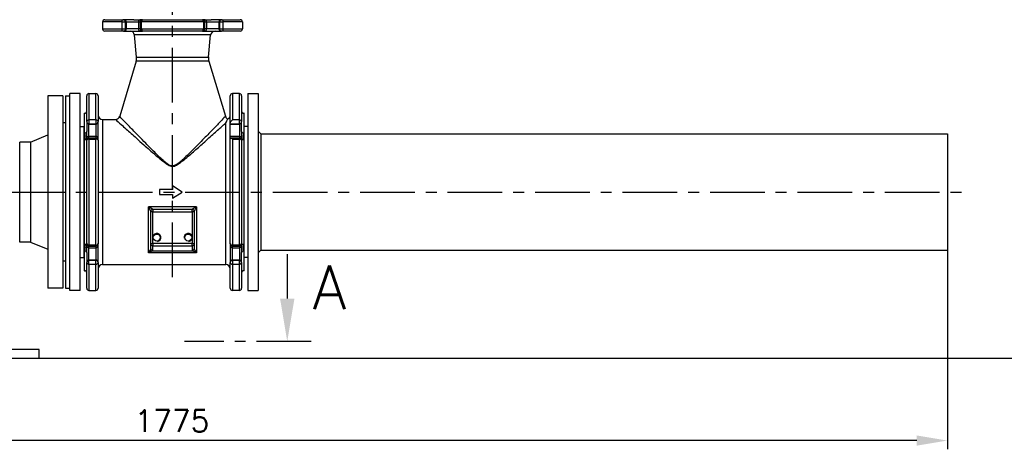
# Model space of a CAD drawing. Header units: millimetres. Extents: x 0 to 5940, y 0 to 4200.
# Tile 44 of 58: x 2790 to 3915, y 1472 to 1963. Entities that reach past the tile are written whole.
import ezdxf

# ---------------------------------------------------------------- set-up
doc = ezdxf.new("R2010")
doc.units = ezdxf.units.MM
doc.header["$LTSCALE"] = 50
doc.linetypes.add('MITTE', pattern=[2, 1.25, -0.25, 0.25, -0.25])
doc.layers.get('DEFPOINTS').update_dxf_attribs({"linetype": 'CONTINUOUS'})
for name, color, linetype in [('02-LINIE-035', 2, 'CONTINUOUS'), ('03-LINIE-050', 3, 'CONTINUOUS'), ('05-ACHSE', 1, 'MITTE'), ('06-MASSE1', 1, 'CONTINUOUS'), ('12-TEXT-050', 3, 'CONTINUOUS')]:
    doc.layers.add(name, color=color, linetype=linetype)
doc.styles.add('ACA_NORM', font='ROMANS.SHX')
doc.dimstyles.new('1-10', dxfattribs={"dimscale": 10, "dimtxt": 2.5, "dimasz": 3.5, "dimexe": 1, "dimexo": 0, "dimgap": 1, "dimtad": 1, "dimdec": 0, "dimzin": 0, "dimtxsty": 'ACA_NORM', "dimcen": 0, "dimadec": 0, "dimazin": 0, "dimtfac": 2.4, "dimtdec": 0, "dimtmove": 0, "dimatfit": 3, "dimfxl": 1, "dimtolj": 1, "dimtzin": 0, "dimarcsym": 0})

# ---------------------------------------------------------------- blocks, each defined once
blk = doc.blocks.new('*D16')
at = {"layer": '06-MASSE1', "color": 0, "lineweight": -2}
for p, q in [((2076.8, 1894.5), (2076.8, 1471.6)), ((3850.3, 1699.2), (3850.3, 1471.6)), ((3815.3, 1481.6), (2111.8, 1481.6))]:
    blk.add_line(p, q, dxfattribs=at)
at = {"layer": '06-MASSE1', "color": 0}
for points in [[(2111.8, 1487.4), (2111.8, 1475.8), (2076.8, 1481.6)], [(3815.3, 1487.4), (3815.3, 1475.8), (3850.3, 1481.6)]]:
    blk.add_solid(points, dxfattribs=at)
at = {"layer": 'DEFPOINTS', "color": 0}
for p in [(2076.8, 1894.5), (3850.3, 1699.2), (2076.8, 1481.6)]:
    blk.add_point(p, dxfattribs=at)
at = {"layer": '06-MASSE1', "color": 0, "insert": (2963.6, 1504.1), "char_height": 25, "attachment_point": 5, "style": 'ACA_NORM'}
blk.add_mtext('\\A1;1775', dxfattribs=at)

msp = doc.modelspace()

# ---------------------------------------------------------------- linework, layer by layer
at = {"layer": '02-LINIE-035'}
for p, q in [((2906.4, 1960.2), (2884.3, 1960.2)), ((2884.3, 1960.2), (2884.3, 1952.2)), ((2886.8, 1962.7), (2908.2, 1962.7)), ((2906.4, 1960.2), (2906.4, 1952.2)), ((2906.4, 1960.2), (2910.7, 1960.2)), ((2908.9, 1962.7), (2908.2, 1962.7)), ((2920, 1962.7), (2908.9, 1962.7)), ((2910.7, 1960.2), (2911.4, 1960.2)), ((2910.7, 1952.2), (2910.7, 1960.2)), ((2911.4, 1960.2), (2925.4, 1960.2)), ((2911.4, 1960.2), (2911.4, 1952.2)), ((2925.4, 1960.2), (2927.5, 1960.2)), ((2925.4, 1960.2), (2925.4, 1952.2)), ((2927.5, 1960.2), (2928.9, 1960.2)), ((2927.5, 1960.2), (2927.5, 1952.2)), ((2927.8, 1962.7), (2927.7, 1962.7)), ((2930, 1962.7), (2927.8, 1962.7)), ((2999.8, 1960.2), (2928.9, 1960.2)), ((2928.9, 1952.2), (2928.9, 1960.2)), ((2930, 1962.7), (2998.7, 1962.7)), ((3000.8, 1962.7), (2998.7, 1962.7)), ((2999.8, 1960.2), (3001.2, 1960.2)), ((2999.8, 1960.2), (2999.8, 1952.2)), ((3000.9, 1962.7), (3000.8, 1962.7)), ((3001.2, 1960.2), (3003.3, 1960.2)), ((3001.2, 1952.2), (3001.2, 1960.2)), ((3003.3, 1960.2), (3017.3, 1960.2)), ((3003.3, 1960.2), (3003.3, 1952.2)), ((3019.8, 1962.7), (3008.7, 1962.7)), ((3017.3, 1960.2), (3018, 1960.2)), ((3017.3, 1960.2), (3017.3, 1952.2)), ((3018, 1960.2), (3022.3, 1960.2)), ((3018, 1960.2), (3018, 1952.2)), ((3020.5, 1962.7), (3019.8, 1962.7)), ((3020.5, 1962.7), (3041.8, 1962.7)), ((3044.3, 1960.2), (3022.3, 1960.2)), ((3022.3, 1952.2), (3022.3, 1960.2)), ((3044.3, 1960.2), (3044.3, 1952.2)), ((2884.3, 1952.2), (2906.4, 1952.2)), ((2908.2, 1949.7), (2886.8, 1949.7)), ((2906.4, 1952.2), (2910.7, 1952.2)), ((2908.2, 1949.7), (2908.9, 1949.7)), ((2908.9, 1949.7), (2927.8, 1949.7)), ((2911.4, 1952.2), (2910.7, 1952.2)), ((2925.4, 1952.2), (2911.4, 1952.2)), ((2927.5, 1952.2), (2925.4, 1952.2)), ((2927.5, 1952.2), (2928.9, 1952.2)), ((2927.8, 1949.7), (2930, 1949.7)), ((2928.9, 1952.2), (2999.8, 1952.2)), ((2998.7, 1949.7), (2930, 1949.7)), ((2998.7, 1949.7), (3000.8, 1949.7)), ((2999.8, 1952.2), (3001.2, 1952.2)), ((3000.8, 1949.7), (3019.8, 1949.7)), ((3003.3, 1952.2), (3001.2, 1952.2)), ((3017.3, 1952.2), (3003.3, 1952.2)), ((3018, 1952.2), (3017.3, 1952.2)), ((3018, 1952.2), (3022.3, 1952.2)), ((3019.8, 1949.7), (3020.5, 1949.7)), ((3041.8, 1949.7), (3020.5, 1949.7)), ((3022.3, 1952.2), (3044.3, 1952.2)), ((3007.9, 1945.2), (2920.8, 1945.2)), ((2923.3, 1920), (2920.8, 1945.2)), ((3005.4, 1920), (3007.9, 1945.2)), ((2922.8, 1915.4), (2903.9, 1852.3)), ((3005.9, 1915.4), (2922.8, 1915.4)), ((2923.3, 1920), (3005.4, 1920)), ((3005.9, 1915.4), (3024.8, 1852.3)), ((2821.8, 1875.7), (2821.8, 1655.7)), ((2838.8, 1875.7), (2821.8, 1875.7)), ((2838.8, 1875.7), (2838.8, 1655.7)), ((2841.8, 1875.7), (2841.8, 1655.7)), ((2841.8, 1875.7), (2846.8, 1875.7)), ((2846.8, 1653.2), (2846.8, 1878.2)), ((2858.8, 1878.2), (2846.8, 1878.2)), ((2858.8, 1653.2), (2858.8, 1878.2)), ((2866.3, 1846.3), (2866.3, 1875.7)), ((2868.8, 1878.2), (2868.8, 1848.1)), ((2868.8, 1878.2), (2876.8, 1878.2)), ((2876.8, 1848.1), (2876.8, 1878.2)), ((2879.3, 1875.7), (2879.3, 1846.3)), ((3030.3, 1844.6), (3030.3, 1875.7)), ((3032.8, 1878.2), (3032.8, 1848.1)), ((3040.8, 1878.2), (3032.8, 1878.2)), ((3040.8, 1848.1), (3040.8, 1878.2)), ((3043.3, 1875.7), (3043.3, 1846.3)), ((3050.3, 1878.2), (3050.3, 1653.2)), ((3050.3, 1878.2), (3062.3, 1878.2)), ((3062.3, 1878.2), (3062.3, 1653.2)), ((2863.3, 1855.7), (2863.3, 1675.7)), ((2863.3, 1855.7), (2863.8, 1855.7)), ((2863.8, 1833.1), (2863.8, 1855.7)), ((2866.3, 1846.3), (2866.3, 1845.9)), ((2868.8, 1848.1), (2868.8, 1843.8)), ((2876.8, 1848.1), (2868.8, 1848.1)), ((2876.8, 1848.1), (2876.8, 1843.8)), ((2879.3, 1845.9), (2879.3, 1846.3)), ((2884.3, 1848.7), (2884.3, 1682.7)), ((2884.3, 1848.7), (2899.1, 1848.7)), ((3040.8, 1848.1), (3032.8, 1848.1)), ((3040.8, 1843.8), (3040.8, 1848.1)), ((3043.3, 1845.9), (3043.3, 1846.3)), ((3046.3, 1855.7), (3045.8, 1855.7)), ((3045.8, 1855.7), (3045.8, 1833.1)), ((3046.3, 1675.7), (3046.3, 1855.7)), ((2841.8, 1844.7), (2838.8, 1844.7)), ((2858.8, 1840.7), (2862.8, 1840.7)), ((2862.8, 1840.7), (2862.8, 1690.7)), ((2866.3, 1845.9), (2866.3, 1834.9)), ((2868.8, 1843.4), (2868.8, 1843.8)), ((2868.8, 1843.8), (2876.8, 1843.8)), ((2868.8, 1829.4), (2868.8, 1843.4)), ((2868.8, 1843.4), (2876.8, 1843.4)), ((2876.8, 1843.8), (2876.8, 1843.4)), ((2876.8, 1843.4), (2876.8, 1829.4)), ((2879.3, 1826.9), (2879.3, 1845.9)), ((3025.3, 1682.7), (3025.3, 1844.9)), ((3030.3, 1843.8), (3030.3, 1844.6)), ((3030.3, 1843.8), (3040.8, 1843.8)), ((3030.3, 1843.4), (3030.3, 1843.8)), ((3030.3, 1829.4), (3030.3, 1843.4)), ((3030.3, 1843.4), (3040.8, 1843.4)), ((3040.8, 1843.8), (3040.8, 1843.4)), ((3040.8, 1843.4), (3040.8, 1829.4)), ((3043.3, 1834.9), (3043.3, 1845.9)), ((3050.3, 1840.7), (3046.3, 1840.7)), ((3065.3, 1832.2), (3062.3, 1835.2)), ((2801.8, 1822.8), (2821.8, 1831.2)), ((2863.8, 1706), (2863.8, 1825.4)), ((2866.3, 1827), (2866.3, 1826.9)), ((2866.3, 1826.9), (2866.3, 1824.9)), ((2866.3, 1706.4), (2866.3, 1824.9)), ((2868.8, 1827.4), (2868.8, 1829.4)), ((2868.8, 1829.4), (2876.8, 1829.4)), ((2876.8, 1827.4), (2868.8, 1827.4)), ((2868.8, 1826.3), (2868.8, 1827.4)), ((2868.8, 1826.3), (2868.8, 1705.1)), ((2868.8, 1826.3), (2876.8, 1826.3)), ((2876.8, 1829.4), (2876.8, 1827.4)), ((2876.8, 1826.3), (2876.8, 1827.4)), ((2876.8, 1705.1), (2876.8, 1826.3)), ((2879.3, 1824.9), (2879.3, 1826.9)), ((2879.3, 1824.9), (2879.3, 1706.4)), ((3030.3, 1827.6), (3030.3, 1829.4)), ((3030.3, 1829.4), (3040.8, 1829.4)), ((3030.3, 1706.4), (3030.3, 1827.6)), ((3040.8, 1827.4), (3030.9, 1827.4)), ((3032.8, 1826.3), (3040.8, 1826.3)), ((3032.8, 1826.3), (3032.8, 1705.1)), ((3040.8, 1829.4), (3040.8, 1827.4)), ((3040.8, 1826.3), (3040.8, 1827.4)), ((3040.8, 1705.1), (3040.8, 1826.3)), ((3043.3, 1826.9), (3043.3, 1827)), ((3043.3, 1824.9), (3043.3, 1826.9)), ((3043.3, 1824.9), (3043.3, 1706.4)), ((3045.8, 1825.4), (3045.8, 1706)), ((3065.3, 1832.2), (3065.3, 1699.2)), ((3065.3, 1832.2), (3850.3, 1832.2)), ((3850.3, 1832.2), (3850.3, 1699.2)), ((2789.8, 1708.5), (2789.8, 1822.8)), ((2801.8, 1822.8), (2789.8, 1822.8)), ((2801.8, 1822.8), (2801.8, 1708.5)), ((2964.3, 1795.1), (2964.3, 1795.5)), ((2949.3, 1768.7), (2949.3, 1762.7)), ((2964.3, 1768.7), (2949.3, 1768.7)), ((2975.3, 1765.7), (2964.3, 1772.7)), ((2964.3, 1772.7), (2964.3, 1768.7)), ((2949.3, 1762.7), (2964.3, 1762.7)), ((2964.3, 1758.7), (2975.3, 1765.7)), ((2964.3, 1762.7), (2964.3, 1758.7)), ((2936.8, 1696.2), (2936.8, 1748.7)), ((2991.8, 1748.7), (2936.8, 1748.7)), ((2941.8, 1745.7), (2941.8, 1745.8)), ((2941.8, 1745.7), (2941.8, 1743.2)), ((2986.8, 1745.7), (2941.8, 1745.7)), ((2986.8, 1745.8), (2986.8, 1745.7)), ((2986.8, 1743.2), (2986.8, 1745.7)), ((2991.8, 1748.7), (2991.8, 1696.2)), ((2939.3, 1743.3), (2939.3, 1743.2)), ((2941.8, 1743.2), (2939.3, 1743.2)), ((2939.3, 1743.2), (2939.3, 1706.8)), ((2941.8, 1706.8), (2941.8, 1743.2)), ((2941.8, 1743.2), (2986.8, 1743.2)), ((2989.3, 1743.2), (2986.8, 1743.2)), ((2986.8, 1743.2), (2986.8, 1706.8)), ((2989.3, 1743.2), (2989.3, 1743.3)), ((2989.3, 1706.8), (2989.3, 1743.2)), ((2801.8, 1708.5), (2789.8, 1708.5)), ((2801.8, 1708.5), (2821.8, 1700.2)), ((2866.3, 1706.4), (2866.3, 1704.4)), ((2866.3, 1704.4), (2866.3, 1704.4)), ((2868.8, 1703.9), (2868.8, 1705.1)), ((2876.8, 1705.1), (2868.8, 1705.1)), ((2868.8, 1702), (2868.8, 1703.9)), ((2868.8, 1703.9), (2876.8, 1703.9)), ((2868.8, 1688), (2868.8, 1702)), ((2868.8, 1702), (2876.8, 1702)), ((2876.8, 1703.9), (2876.8, 1705.1)), ((2876.8, 1703.9), (2876.8, 1702)), ((2876.8, 1702), (2876.8, 1688)), ((2879.3, 1704.4), (2879.3, 1706.4)), ((2879.3, 1685.5), (2879.3, 1704.4)), ((2939.3, 1706.8), (2941.8, 1706.8)), ((2939.3, 1706.8), (2939.3, 1701.7)), ((2941.8, 1706.8), (2941.8, 1704.3)), ((2986.8, 1706.8), (2941.8, 1706.8)), ((2941.8, 1699.3), (2941.8, 1704.3)), ((2941.8, 1704.3), (2986.8, 1704.3)), ((2986.8, 1706.8), (2989.3, 1706.8)), ((2986.8, 1704.3), (2986.8, 1706.8)), ((2986.8, 1704.3), (2986.8, 1699.3)), ((2989.3, 1701.7), (2989.3, 1706.8)), ((3030.3, 1706.4), (3030.3, 1704.4)), ((3030.3, 1704.4), (3030.3, 1685.5)), ((3032.8, 1705.1), (3032.8, 1703.9)), ((3040.8, 1705.1), (3032.8, 1705.1)), ((3032.8, 1702), (3032.8, 1703.9)), ((3032.8, 1703.9), (3040.8, 1703.9)), ((3032.8, 1688), (3032.8, 1702)), ((3032.8, 1702), (3040.8, 1702)), ((3040.8, 1703.9), (3040.8, 1705.1)), ((3040.8, 1703.9), (3040.8, 1702)), ((3040.8, 1702), (3040.8, 1688)), ((3043.3, 1704.4), (3043.3, 1706.4)), ((3043.3, 1704.4), (3043.3, 1704.4)), ((2858.8, 1690.7), (2862.8, 1690.7)), ((2863.8, 1675.7), (2863.8, 1698.3)), ((2866.3, 1696.4), (2866.3, 1685.5)), ((2991.8, 1696.2), (2936.8, 1696.2)), ((2988.4, 1698), (2940.3, 1698)), ((3043.3, 1685.5), (3043.3, 1696.4)), ((3045.8, 1698.3), (3045.8, 1675.7)), ((3050.3, 1690.7), (3046.3, 1690.7)), ((3065.3, 1699.2), (3062.3, 1696.2)), ((3065.3, 1699.2), (3850.3, 1699.2)), ((3095.5, 1694.8), (3095.5, 1643.8)), ((2841.8, 1686.7), (2838.8, 1686.7)), ((2866.3, 1685.5), (2866.3, 1685.1)), ((2866.3, 1655.7), (2866.3, 1685.1)), ((2868.8, 1687.6), (2868.8, 1688)), ((2868.8, 1688), (2876.8, 1688)), ((2876.8, 1687.6), (2868.8, 1687.6)), ((2868.8, 1683.3), (2868.8, 1687.6)), ((2868.8, 1683.3), (2868.8, 1653.2)), ((2868.8, 1683.3), (2876.8, 1683.3)), ((2876.8, 1688), (2876.8, 1687.6)), ((2876.8, 1683.3), (2876.8, 1687.6)), ((2876.8, 1653.2), (2876.8, 1683.3)), ((2879.3, 1685.1), (2879.3, 1685.5)), ((2879.3, 1685.1), (2879.3, 1655.7)), ((2884.3, 1682.7), (3025.3, 1682.7)), ((3030.3, 1685.5), (3030.3, 1685.1)), ((3030.3, 1655.7), (3030.3, 1685.1)), ((3032.8, 1687.6), (3032.8, 1688)), ((3032.8, 1688), (3040.8, 1688)), ((3040.8, 1687.6), (3032.8, 1687.6)), ((3032.8, 1687.6), (3032.8, 1683.3)), ((3032.8, 1683.3), (3040.8, 1683.3)), ((3032.8, 1683.3), (3032.8, 1653.2)), ((3040.8, 1688), (3040.8, 1687.6)), ((3040.8, 1683.3), (3040.8, 1687.6)), ((3040.8, 1653.2), (3040.8, 1683.3)), ((3043.3, 1685.1), (3043.3, 1685.5)), ((3043.3, 1685.1), (3043.3, 1655.7)), ((2863.3, 1675.7), (2863.8, 1675.7)), ((3046.3, 1675.7), (3045.8, 1675.7)), ((2838.8, 1655.7), (2821.8, 1655.7)), ((2841.8, 1655.7), (2846.8, 1655.7)), ((2858.8, 1653.2), (2846.8, 1653.2)), ((2868.8, 1653.2), (2876.8, 1653.2)), ((3040.8, 1653.2), (3032.8, 1653.2)), ((3050.3, 1653.2), (3062.3, 1653.2)), ((2811.8, 1585.7), (2611.8, 1585.7)), ((2811.8, 1575.7), (2811.8, 1585.7))]:
    msp.add_line(p, q, dxfattribs=at)
at = {"layer": '02-LINIE-035', "linetype": 'MITTE'}
msp.add_line((3122.9, 1594.8), (2978.1, 1594.8), dxfattribs=at)
at = {"layer": '02-LINIE-035'}
for centre in [(2946.3, 1713.7), (2982.3, 1713.7)]:
    msp.add_circle(centre, 4, dxfattribs=at)
for centre, radius, start, end in [((2886.8, 1960.2), 2.5, 90, 180), ((3041.8, 1960.2), 2.5, 0, 90), ((2886.8, 1952.2), 2.5, 180, 270), ((2915.8, 1944.7), 5, 5.6189, 90), ((3012.9, 1944.7), 5, 90, 174.3811), ((3041.8, 1952.2), 2.5, 270, 0), ((2911.3, 1918.9), 12, 343.3134, 5.6189), ((3017.4, 1918.9), 12, 174.3811, 196.6866), ((2868.8, 1875.7), 2.5, 90, 180), ((2876.8, 1875.7), 2.5, 0, 90), ((3032.8, 1875.7), 2.5, 90, 180), ((3040.8, 1875.7), 2.5, 0, 90), ((2863.8, 1858.2), 2.5, 270, 0), ((3045.8, 1858.2), 2.5, 180, 270), ((2884.3, 1853.7), 5, 180, 270), ((2899.1, 1853.7), 5, 270, 343.3134), ((3029.6, 1853.7), 5, 196.6866, 244.8105), ((3025.3, 1853.7), 5, 295.1895, 0), ((2941.8, 1743.2), 2.5, 90, 180), ((2986.8, 1743.2), 2.5, 0, 90), ((2946.3, 1713.7), 4.68, 280, 190), ((2982.3, 1713.7), 4.68, 280, 190), ((2884.3, 1677.7), 5, 90, 180), ((3025.3, 1677.7), 5, 0, 90), ((2863.8, 1673.2), 2.5, 0, 90), ((3045.8, 1673.2), 2.5, 90, 180), ((2868.8, 1655.7), 2.5, 180, 270), ((2876.8, 1655.7), 2.5, 270, 0), ((3032.8, 1655.7), 2.5, 180, 270), ((3040.8, 1655.7), 2.5, 270, 0)]:
    msp.add_arc(centre, radius, start, end, dxfattribs=at)
for centre, major_axis, ratio, start_param, end_param in [((2908.2, 1960.2), (0, 2.5), 0.724522, 0, 1.570796), ((2908.2, 1960.2), (0, 2.5), 0.996195, 4.712389, 6.283185), ((2908.9, 1960.2), (0, 2.5), 0.996195, 4.712389, 6.283185), ((2927.8, 1960.2), (0, 2.5), 0.996195, 0, 1.570796), ((2930, 1960.2), (0, 2.5), 0.996195, 0, 1.570796), ((2930, 1960.2), (0, 2.5), 0.443479, 0, 1.570796), ((2998.7, 1960.2), (0, 2.5), 0.996195, 4.712389, 6.283185), ((2998.7, 1960.2), (0, 2.5), 0.443479, 4.712389, 6.283185), ((3000.8, 1960.2), (0, 2.5), 0.996195, 4.712389, 6.283185), ((3019.8, 1960.2), (0, 2.5), 0.996195, 0, 1.570796), ((3020.5, 1960.2), (0, 2.5), 0.996195, 0, 1.570796), ((3020.5, 1960.2), (0, 2.5), 0.724522, 4.712389, 6.283185), ((2908.2, 1952.2), (0, -2.5), 0.724522, 4.712389, 6.283185), ((2908.2, 1952.2), (0, -2.5), 0.996195, 0, 1.570796), ((2908.9, 1952.2), (0, -2.5), 0.996195, 0, 1.570796), ((2927.8, 1952.2), (0, -2.5), 0.996195, 4.712389, 6.283185), ((2930, 1952.2), (0, -2.5), 0.996195, 4.712389, 6.283185), ((2930, 1952.2), (0, -2.5), 0.443479, 4.712389, 6.283185), ((2998.7, 1952.2), (0, -2.5), 0.443479, 0, 1.570796), ((2998.7, 1952.2), (0, -2.5), 0.996195, 0, 1.570796), ((3000.8, 1952.2), (0, -2.5), 0.996195, 0, 1.570796), ((3019.8, 1952.2), (0, -2.5), 0.996195, 4.712389, 6.283185), ((3020.5, 1952.2), (0, -2.5), 0.996195, 4.712389, 6.283185), ((3020.5, 1952.2), (0, -2.5), 0.724522, 0, 1.570796), ((2868.8, 1846.3), (-2.5, 0), 0.732808, 4.712389, 6.283185), ((2868.8, 1846.3), (-2.5, 0), 0.996195, 0, 1.570796), ((2876.8, 1846.3), (2.5, 0), 0.732808, 0, 1.570796), ((2876.8, 1846.3), (2.5, 0), 0.996195, 4.712389, 6.283185), ((3040.8, 1846.3), (2.5, 0), 0.732808, 0, 1.570796), ((3040.8, 1846.3), (2.5, 0), 0.996195, 4.712389, 6.283185), ((2868.8, 1845.9), (-2.5, 0), 0.996195, 0, 1.570796), ((2876.8, 1845.9), (2.5, 0), 0.996195, 4.712389, 6.283185), ((3040.8, 1845.9), (2.5, 0), 0.996195, 4.712389, 6.283185), ((2863.8, 1834.9), (2.5, 0), 0.748658, 4.712389, 6.283185), ((2863.8, 1827), (2.5, 0), 0.662957, 4.712389, 6.283185), ((2868.8, 1826.9), (-2.5, 0), 0.996195, 4.712389, 6.283185), ((2868.8, 1824.9), (-2.5, 0), 0.996195, 4.712389, 6.283185), ((2868.8, 1824.9), (-2.5, 0), 0.538659, 4.712389, 6.283185), ((2876.8, 1826.9), (2.5, 0), 0.996195, 0, 1.570796), ((2876.8, 1824.9), (2.5, 0), 0.996195, 0, 1.570796), ((2876.8, 1824.9), (2.5, 0), 0.538659, 0, 1.570796), ((3040.8, 1826.9), (2.5, 0), 0.996195, 0, 1.570796), ((3040.8, 1824.9), (2.5, 0), 0.996195, 0, 1.570796), ((3040.8, 1824.9), (2.5, 0), 0.538659, 0, 1.570796), ((3045.8, 1834.9), (-2.5, 0), 0.748658, 0, 1.570796), ((3045.8, 1827), (-2.5, 0), 0.662957, 0, 1.570796), ((2941.8, 1743.3), (-2.5, 0), 0.972426, 4.712389, 6.283185), ((2986.8, 1743.3), (2.5, 0), 0.972426, 0, 1.570796), ((2863.8, 1704.4), (2.5, 0), 0.662957, 0, 1.570796), ((2868.8, 1706.4), (-2.5, 0), 0.538659, 0, 1.570796), ((2868.8, 1706.4), (-2.5, 0), 0.996195, 0, 1.570796), ((2868.8, 1704.4), (-2.5, 0), 0.996195, 0, 1.570796), ((2876.8, 1706.4), (2.5, 0), 0.538659, 4.712389, 6.283185), ((2876.8, 1706.4), (2.5, 0), 0.996195, 4.712389, 6.283185), ((2876.8, 1704.4), (2.5, 0), 0.996195, 4.712389, 6.283185), ((2941.8, 1706.8), (-2.5, 0), 0.984808, 0, 1.570796), ((2941.8, 1701.7), (-2.5, 0), 0.984808, 0, 1.570796), ((2986.8, 1706.8), (2.5, 0), 0.984808, 4.712389, 6.283185), ((2986.8, 1701.7), (2.5, 0), 0.984808, 4.712389, 6.283185), ((3032.8, 1706.4), (-2.5, 0), 0.538659, 0, 1.570796), ((3032.8, 1706.4), (-2.5, 0), 0.996195, 0, 1.570796), ((3032.8, 1704.4), (-2.5, 0), 0.996195, 0, 1.570796), ((3040.8, 1706.4), (2.5, 0), 0.996195, 4.712389, 6.283185), ((3040.8, 1706.4), (2.5, 0), 0.538659, 4.712389, 6.283185), ((3040.8, 1704.4), (2.5, 0), 0.996195, 4.712389, 6.283185), ((3045.8, 1704.4), (-2.5, 0), 0.662957, 4.712389, 6.283185), ((2863.8, 1696.4), (2.5, 0), 0.748658, 0, 1.570796), ((2940.3, 1700.4), (0.85, -2.35), 0.886873, 5.030548, 5.89787), ((2988.4, 1700.4), (-0.85, -2.35), 0.886873, 0.385315, 1.252638), ((3045.8, 1696.4), (-2.5, 0), 0.748658, 4.712389, 6.283185), ((2868.8, 1685.5), (-2.5, 0), 0.996195, 4.712389, 6.283185), ((2868.8, 1685.1), (-2.5, 0), 0.996195, 4.712389, 6.283185), ((2868.8, 1685.1), (-2.5, 0), 0.732808, 0, 1.570796), ((2876.8, 1685.5), (2.5, 0), 0.996195, 0, 1.570796), ((2876.8, 1685.1), (2.5, 0), 0.996195, 0, 1.570796), ((2876.8, 1685.1), (2.5, 0), 0.732808, 4.712389, 6.283185), ((3032.8, 1685.5), (-2.5, 0), 0.996195, 4.712389, 6.283185), ((3032.8, 1685.1), (-2.5, 0), 0.996195, 4.712389, 6.283185), ((3032.8, 1685.1), (-2.5, 0), 0.732808, 0, 1.570796), ((3040.8, 1685.5), (2.5, 0), 0.996195, 0, 1.570796), ((3040.8, 1685.1), (2.5, 0), 0.996195, 0, 1.570796), ((3040.8, 1685.1), (2.5, 0), 0.732808, 4.712389, 6.283185)]:
    msp.add_ellipse(centre, major_axis=major_axis, ratio=ratio, start_param=start_param, end_param=end_param, dxfattribs=at)
for points, knots in [([(2920, 1962.7), (2920.6, 1962.7), (2921.3, 1962.6), (2923, 1962.5), (2924, 1962.5), (2925.5, 1962.5), (2926.1, 1962.6), (2927, 1962.7), (2927.4, 1962.7), (2927.7, 1962.7)], [-3.141593, -3.141593, -3.141593, -3.141593, -1.599146, -1.599146, 0.319129, 0.319129, 1.837026, 1.837026, 3.141593, 3.141593, 3.141593, 3.141593]), ([(3000.9, 1962.7), (3001.3, 1962.7), (3001.8, 1962.6), (3003, 1962.5), (3003.8, 1962.5), (3005.5, 1962.5), (3006.3, 1962.6), (3007.6, 1962.7), (3008.2, 1962.7), (3008.7, 1962.7)], [-3.141593, -3.141593, -3.141593, -3.141593, -1.599146, -1.599146, 0.319129, 0.319129, 1.837026, 1.837026, 3.141593, 3.141593, 3.141593, 3.141593]), ([(2899.1, 1848.7), (2899.1, 1848.7), (2899.3, 1848.5), (2900.8, 1847.1), (2902.9, 1845.3), (2907.4, 1841.3), (2909.3, 1839.5), (2914.9, 1834.5), (2918.8, 1831), (2925.7, 1824.8), (2928.5, 1822.3), (2933.6, 1817.8), (2935.8, 1815.9), (2940, 1812.1), (2942.1, 1810.4), (2945.7, 1807.2), (2947.4, 1805.8), (2950.3, 1803.4), (2951.5, 1802.3), (2953.8, 1800.5), (2954.8, 1799.8), (2956.6, 1798.4), (2957.5, 1797.8), (2959.1, 1796.8), (2959.8, 1796.5), (2961.2, 1795.8), (2961.9, 1795.5), (2963.2, 1795.2), (2963.8, 1795.1), (2964.3, 1795.1)], [-12.626264, -12.626264, -12.626264, -12.626264, -11.544565, -11.544565, -9.288165, -9.288165, -7.929087, -7.929087, -5.79835, -5.79835, -4.426993, -4.426993, -3.431969, -3.431969, -2.546833, -2.546833, -1.86596, -1.86596, -1.342211, -1.342211, -0.961224, -0.961224, -0.629466, -0.629466, -0.396367, -0.396367, -0.168761, -0.168761, 0, 0, 0, 0]), ([(2964.3, 1795.5), (2963.8, 1795.5), (2963.3, 1795.5), (2962, 1795.9), (2961.3, 1796.2), (2960, 1796.9), (2959.4, 1797.3), (2957.9, 1798.3), (2957.1, 1799), (2955.3, 1800.4), (2954.4, 1801.2), (2952.3, 1803.1), (2951.1, 1804.2), (2948.4, 1806.8), (2946.9, 1808.3), (2943.5, 1811.6), (2941.6, 1813.5), (2937.6, 1817.4), (2935.6, 1819.5), (2930.9, 1824.3), (2928.2, 1827), (2921.8, 1833.5), (2918.3, 1837.2), (2913.2, 1842.5), (2911.4, 1844.4), (2907.3, 1848.7), (2905.4, 1850.6), (2904.1, 1852), (2903.9, 1852.3), (2903.9, 1852.3)], [0, 0, 0, 0, 0.168761, 0.168761, 0.396367, 0.396367, 0.629466, 0.629466, 0.961224, 0.961224, 1.342211, 1.342211, 1.86596, 1.86596, 2.546833, 2.546833, 3.431969, 3.431969, 4.426993, 4.426993, 5.79835, 5.79835, 7.929087, 7.929087, 9.288165, 9.288165, 11.544565, 11.544565, 12.626264, 12.626264, 12.626264, 12.626264]), ([(3024.8, 1852.3), (3024.8, 1852.3), (3024.2, 1851.6), (3021.8, 1849.1), (3019.9, 1847.1), (3015.1, 1842), (3012, 1838.9), (3005.2, 1831.8), (3001.3, 1827.8), (2993.8, 1820.2), (2990.3, 1816.7), (2984.8, 1811.2), (2983, 1809.4), (2979.2, 1805.7), (2977.2, 1803.8), (2973.8, 1800.8), (2972.3, 1799.5), (2970.1, 1797.8), (2969.4, 1797.3), (2967.9, 1796.4), (2967.1, 1796.1), (2965.7, 1795.6), (2965, 1795.5), (2964.3, 1795.5)], [37.879868, 37.879868, 37.879868, 37.879868, 39.671856, 39.671856, 41.578008, 41.578008, 43.614642, 43.614642, 45.724366, 45.724366, 47.441489, 47.441489, 48.300047, 48.300047, 49.158606, 49.158606, 49.767588, 49.767588, 50.032946, 50.032946, 50.298304, 50.298304, 50.507213, 50.507213, 50.507213, 50.507213]), ([(3025.3, 1844.9), (3025.3, 1844.9), (3025.3, 1844.9), (3025.8, 1845.7), (3026.1, 1846.4), (3026.8, 1847.7), (3027.1, 1848.3), (3027.3, 1848.8), (3027.4, 1848.9), (3027.4, 1849.1), (3027.4, 1849.1), (3027.5, 1849.1), (3027.5, 1849.2), (3027.5, 1849.2), (3027.5, 1849.2), (3027.5, 1849.2), (3027.5, 1849.2), (3027.5, 1849.2)], [-4.745217, -4.745217, -4.745217, -4.745217, -4.73956, -4.73956, -4.012745, -4.012745, -3.162587, -3.162587, -2.830752, -2.830752, -2.612771, -2.612771, -2.500276, -2.500276, -2.424673, -2.424673, -2.418791, -2.418791, -2.418791, -2.418791]), ([(3030.3, 1844.6), (3030.3, 1844.7), (3030.4, 1844.9), (3030.5, 1845.4), (3030.6, 1845.6), (3030.9, 1846.1), (3031.1, 1846.4), (3031.6, 1847), (3031.8, 1847.3), (3032.3, 1847.7), (3032.6, 1847.9), (3032.8, 1848.1), (3032.8, 1848.1), (3032.8, 1848.1)], [0, 0, 0, 0, 0.0702595, 0.0702595, 0.1507881, 0.1507881, 0.2580896, 0.2580896, 0.3645241, 0.3645241, 0.4762975, 0.4762975, 0.4772933, 0.4772933, 0.4772933, 0.4772933]), ([(2964.3, 1795.1), (2965.1, 1795.1), (2965.8, 1795.2), (2967.3, 1795.7), (2968.1, 1796.1), (2969.7, 1796.9), (2970.4, 1797.3), (2972.8, 1798.9), (2974.4, 1800.1), (2978, 1803), (2980.1, 1804.8), (2984.2, 1808.3), (2986.2, 1810), (2992.1, 1815.1), (2995.9, 1818.5), (3003.9, 1825.7), (3008.1, 1829.4), (3015.6, 1836.1), (3018.9, 1839.1), (3023, 1842.8), (3024.3, 1843.9), (3025.3, 1844.9)], [-50.507213, -50.507213, -50.507213, -50.507213, -50.298304, -50.298304, -50.032946, -50.032946, -49.767588, -49.767588, -49.158606, -49.158606, -48.300047, -48.300047, -47.441489, -47.441489, -45.724366, -45.724366, -43.614642, -43.614642, -41.578008, -41.578008, -40.53629, -40.53629, -40.53629, -40.53629]), ([(2863.8, 1833.1), (2863.8, 1832.9), (2863.9, 1832.6), (2863.9, 1831.8), (2864.1, 1831.2), (2864.3, 1830), (2864.3, 1829.4), (2864.2, 1828.4), (2864.2, 1828.2), (2864, 1827.1), (2863.8, 1826.2), (2863.8, 1825.4)], [-3.141593, -3.141593, -3.141593, -3.141593, -2.57085, -2.57085, -1.02519, -1.02519, 0.490176, 0.490176, 1.155904, 1.155904, 3.141593, 3.141593, 3.141593, 3.141593]), ([(2866.3, 1827), (2866.3, 1827.5), (2866.4, 1828.1), (2866.5, 1829.1), (2866.5, 1829.4), (2866.6, 1830.4), (2866.5, 1831.2), (2866.5, 1832.7), (2866.4, 1833.5), (2866.3, 1834.4), (2866.3, 1834.7), (2866.3, 1834.9)], [-3.141593, -3.141593, -3.141593, -3.141593, -1.155904, -1.155904, -0.490176, -0.490176, 1.02519, 1.02519, 2.57085, 2.57085, 3.141593, 3.141593, 3.141593, 3.141593]), ([(3030.9, 1827.4), (3030.7, 1827.5), (3030.6, 1827.5), (3030.4, 1827.5), (3030.3, 1827.6), (3030.3, 1827.6)], [0.2287407, 0.2287407, 0.2287407, 0.2287407, 0.2953839, 0.2953839, 0.4242421, 0.4242421, 0.4242421, 0.4242421]), ([(3030.9, 1827.4), (3031.1, 1827.4), (3031.3, 1827.3), (3032, 1827), (3032.4, 1826.7), (3032.8, 1826.3), (3032.8, 1826.3), (3032.8, 1826.3)], [-0.3149648, -0.3149648, -0.3149648, -0.3149648, -0.1874602, -0.1874602, 0, 0, 0.0010054, 0.0010054, 0.0010054, 0.0010054]), ([(3043.3, 1834.9), (3043.3, 1834.1), (3043.3, 1833.1), (3043.2, 1831.8), (3043.2, 1831.4), (3043.1, 1830.4), (3043.1, 1829.6), (3043.2, 1828.4), (3043.3, 1827.9), (3043.3, 1827.3), (3043.3, 1827.2), (3043.3, 1827)], [-3.141593, -3.141593, -3.141593, -3.141593, -1.155904, -1.155904, -0.490176, -0.490176, 1.02519, 1.02519, 2.57085, 2.57085, 3.141593, 3.141593, 3.141593, 3.141593]), ([(3045.8, 1825.4), (3045.8, 1825.6), (3045.8, 1825.9), (3045.7, 1826.8), (3045.6, 1827.4), (3045.4, 1828.7), (3045.4, 1829.3), (3045.5, 1830.2), (3045.5, 1830.5), (3045.7, 1831.5), (3045.8, 1832.3), (3045.8, 1833.1)], [-3.141593, -3.141593, -3.141593, -3.141593, -2.57085, -2.57085, -1.02519, -1.02519, 0.490176, 0.490176, 1.155904, 1.155904, 3.141593, 3.141593, 3.141593, 3.141593]), ([(2941.8, 1745.8), (2941.8, 1745.8), (2941.8, 1745.8), (2941.7, 1745.9), (2941.7, 1746), (2941.4, 1746.2), (2941.2, 1746.3), (2940.9, 1746.6), (2940.7, 1746.7), (2940.2, 1747), (2939.8, 1747.2), (2939.1, 1747.6), (2938.8, 1747.7), (2937.9, 1748.2), (2937.4, 1748.4), (2936.8, 1748.7)], [0, 0, 0, 0, 0.0671279, 0.0671279, 0.1745327, 0.1745327, 0.2938743, 0.2938743, 0.3978861, 0.3978861, 0.5637387, 0.5637387, 0.7165008, 0.7165008, 0.9399635, 0.9399635, 0.9399635, 0.9399635]), ([(2936.8, 1748.7), (2937.1, 1748.2), (2937.4, 1747.6), (2937.8, 1746.8), (2938, 1746.4), (2938.3, 1745.7), (2938.5, 1745.3), (2938.8, 1744.8), (2938.9, 1744.6), (2939, 1744.1), (2939.1, 1744), (2939.3, 1743.6), (2939.3, 1743.5), (2939.3, 1743.4), (2939.3, 1743.4), (2939.3, 1743.3)], [-0.9399635, -0.9399635, -0.9399635, -0.9399635, -0.7165008, -0.7165008, -0.5637387, -0.5637387, -0.3978861, -0.3978861, -0.2938743, -0.2938743, -0.1745327, -0.1745327, -0.0671279, -0.0671279, 0, 0, 0, 0]), ([(2991.8, 1748.7), (2991.3, 1748.4), (2990.8, 1748.2), (2989.9, 1747.7), (2989.5, 1747.6), (2988.8, 1747.2), (2988.5, 1747), (2988, 1746.7), (2987.8, 1746.6), (2987.4, 1746.3), (2987.3, 1746.2), (2987, 1746), (2986.9, 1745.9), (2986.9, 1745.8), (2986.8, 1745.8), (2986.8, 1745.8)], [-0.0012769, -0.0012769, -0.0012769, -0.0012769, 0.2221856, 0.2221856, 0.3749472, 0.3749472, 0.5408001, 0.5408001, 0.644812, 0.644812, 0.7641538, 0.7641538, 0.8715586, 0.8715586, 0.9386865, 0.9386865, 0.9386865, 0.9386865]), ([(2989.3, 1743.3), (2989.3, 1743.4), (2989.4, 1743.4), (2989.4, 1743.5), (2989.4, 1743.6), (2989.6, 1744), (2989.6, 1744.1), (2989.8, 1744.6), (2989.9, 1744.8), (2990.2, 1745.3), (2990.3, 1745.7), (2990.7, 1746.4), (2990.9, 1746.8), (2991.3, 1747.6), (2991.6, 1748.2), (2991.8, 1748.7)], [-0.9386865, -0.9386865, -0.9386865, -0.9386865, -0.8715586, -0.8715586, -0.7641538, -0.7641538, -0.644812, -0.644812, -0.5408001, -0.5408001, -0.3749472, -0.3749472, -0.2221856, -0.2221856, 0.0012769, 0.0012769, 0.0012769, 0.0012769]), ([(2863.8, 1706), (2863.8, 1705.8), (2863.9, 1705.5), (2863.9, 1704.6), (2864.1, 1704), (2864.3, 1702.7), (2864.3, 1702.1), (2864.2, 1701.2), (2864.2, 1700.9), (2864, 1699.9), (2863.8, 1699.1), (2863.8, 1698.3)], [-3.141593, -3.141593, -3.141593, -3.141593, -2.57085, -2.57085, -1.02519, -1.02519, 0.490176, 0.490176, 1.155904, 1.155904, 3.141593, 3.141593, 3.141593, 3.141593]), ([(2866.3, 1696.4), (2866.3, 1697.3), (2866.4, 1698.3), (2866.5, 1699.6), (2866.5, 1699.9), (2866.6, 1701), (2866.5, 1701.7), (2866.5, 1703), (2866.4, 1703.5), (2866.3, 1704.1), (2866.3, 1704.2), (2866.3, 1704.4)], [-3.141593, -3.141593, -3.141593, -3.141593, -1.155904, -1.155904, -0.490176, -0.490176, 1.02519, 1.02519, 2.57085, 2.57085, 3.141593, 3.141593, 3.141593, 3.141593]), ([(2939.3, 1701.7), (2939.3, 1701.2), (2939.3, 1700.8), (2939, 1699.8), (2938.8, 1699.4), (2938.6, 1699)], [-0.7633852, -0.7633852, -0.7633852, -0.7633852, -0.375598, -0.375598, 0, 0, 0, 0]), ([(2990.1, 1699), (2989.9, 1699.4), (2989.7, 1699.8), (2989.4, 1700.8), (2989.3, 1701.2), (2989.3, 1701.7)], [0, 0, 0, 0, 0.375598, 0.375598, 0.7633852, 0.7633852, 0.7633852, 0.7633852]), ([(3043.3, 1704.4), (3043.3, 1703.9), (3043.3, 1703.3), (3043.2, 1702.2), (3043.2, 1702), (3043.1, 1701), (3043.1, 1700.2), (3043.2, 1698.7), (3043.3, 1697.9), (3043.3, 1696.9), (3043.3, 1696.7), (3043.3, 1696.4)], [-3.141593, -3.141593, -3.141593, -3.141593, -1.155904, -1.155904, -0.490176, -0.490176, 1.02519, 1.02519, 2.57085, 2.57085, 3.141593, 3.141593, 3.141593, 3.141593]), ([(3045.8, 1698.3), (3045.8, 1698.5), (3045.8, 1698.8), (3045.7, 1699.6), (3045.6, 1700.2), (3045.4, 1701.4), (3045.4, 1702), (3045.5, 1702.9), (3045.5, 1703.2), (3045.7, 1704.3), (3045.8, 1705.2), (3045.8, 1706)], [-3.141593, -3.141593, -3.141593, -3.141593, -2.57085, -2.57085, -1.02519, -1.02519, 0.490176, 0.490176, 1.155904, 1.155904, 3.141593, 3.141593, 3.141593, 3.141593]), ([(2938.6, 1699), (2938.3, 1698.6), (2938, 1698.2), (2937.5, 1697.2), (2937.1, 1696.7), (2936.8, 1696.2)], [-0.6740288, -0.6740288, -0.6740288, -0.6740288, -0.336255, -0.336255, 0.0015187, 0.0015187, 0.0015187, 0.0015187]), ([(2936.8, 1696.2), (2937.4, 1696.6), (2938.1, 1697), (2939.2, 1697.6), (2939.8, 1697.8), (2940.3, 1698)], [-0.0015187, -0.0015187, -0.0015187, -0.0015187, 0.336255, 0.336255, 0.6740288, 0.6740288, 0.6740288, 0.6740288]), ([(2940.3, 1698), (2940.8, 1698.2), (2941.2, 1698.4), (2941.7, 1698.8), (2941.8, 1699), (2941.8, 1699.3)], [0, 0, 0, 0, 0.375598, 0.375598, 0.7633852, 0.7633852, 0.7633852, 0.7633852]), ([(2986.8, 1699.3), (2986.8, 1699), (2987, 1698.8), (2987.5, 1698.4), (2987.9, 1698.2), (2988.4, 1698)], [-0.7633852, -0.7633852, -0.7633852, -0.7633852, -0.375598, -0.375598, 0, 0, 0, 0]), ([(2988.4, 1698), (2988.9, 1697.8), (2989.5, 1697.6), (2990.6, 1697), (2991.2, 1696.6), (2991.8, 1696.2)], [0, 0, 0, 0, 0.3377737, 0.3377737, 0.6755475, 0.6755475, 0.6755475, 0.6755475]), ([(2991.8, 1696.2), (2991.5, 1696.7), (2991.2, 1697.2), (2990.6, 1698.2), (2990.4, 1698.6), (2990.1, 1699)], [-0.6755475, -0.6755475, -0.6755475, -0.6755475, -0.3377737, -0.3377737, 0, 0, 0, 0])]:
    msp.add_open_spline(points, degree=3, knots=knots, dxfattribs=at)
msp.add_solid([(3087.3, 1643.8), (3103.7, 1643.8), (3095.5, 1594.8)], dxfattribs=at)
at = {"layer": '03-LINIE-050'}
msp.add_line((1754.5, 1575.7), (4037.9, 1575.7), dxfattribs=at)
at = {"layer": '05-ACHSE'}
for p, q in [((2964.3, 1668.2), (2964.3, 3550.7)), ((2078.9, 1765.7), (3870.7, 1765.7))]:
    msp.add_line(p, q, dxfattribs=at)

# ---------------------------------------------------------------- texts
at = {"layer": '12-TEXT-050', "style": 'ACA_NORM'}
msp.add_text('A', height=50, dxfattribs=at).set_placement((3124.7, 1631.7))

# ---------------------------------------------------------------- dimensions: what is measured, and where the dimension line sits
at = {"layer": '06-MASSE1'}
dim = msp.add_linear_dim(base=(2076.8327, 1481.5992), p1=(3850.3427, 1699.1916), p2=(2076.8327, 1894.52), dimstyle='1-10', override={"dimrnd": 5}, dxfattribs=at)
dim.commit()
dim.dimension.update_dxf_attribs({"geometry": '*D16', "text_midpoint": (2963.5877, 1504.0992)})

doc.saveas('drawing.dxf')
